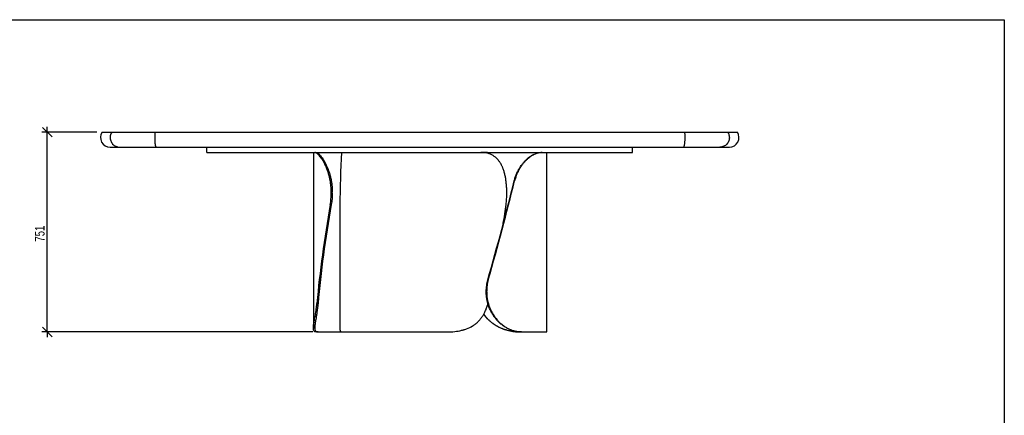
# Model space of a CAD drawing. Header units: millimetres. Extents: x 5 to 292, y 5 to 205.
# Tile 3 of 3: x 107 to 292, y 131 to 205. Entities that reach past the tile are written whole.
import ezdxf

# ---------------------------------------------------------------- set-up
doc = ezdxf.new("R2010")
doc.units = ezdxf.units.MM
doc.layers.add('FORMAT', color=7, linetype='Continuous')
doc.styles.add('SLDTEXTSTYLE1', font='TXT', dxfattribs={"width": 0.75})
doc.dimstyles.new('SLDDIMSTYLE0', dxfattribs={"dimtxt": 1.8, "dimasz": 1.8, "dimexe": 0, "dimexo": 0.0625, "dimgap": 0.45, "dimtad": 1, "dimlfac": 20, "dimrnd": 1e-09, "dimzin": 12, "dimdsep": 46, "dimtxsty": 'SLDTEXTSTYLE1', "dimblk1": 'OBLIQUE', "dimblk2": 'OBLIQUE', "dimsah": 1, "dimcen": 0.09, "dimadec": 0, "dimazin": 3, "dimtfac": 1, "dimtmove": 0, "dimatfit": 0, "dimldrblk": 'OBLIQUE', "dimfxl": 0, "dimfrac": 2, "dimtolj": 1, "dimtzin": 12, "dimarcsym": 0})

# ---------------------------------------------------------------- blocks, each defined once
blk = doc.blocks.new('_Oblique')
at = {"color": 0, "linetype": 'ByBlock', "lineweight": -2}
blk.add_line((-0.5, -0.5), (0.5, 0.5), dxfattribs=at)
blk = doc.blocks.new('_D')
at = {"layer": 'FORMAT', "color": 7}
for p, q in [((121.44, 183.85), (111.13, 183.85)), ((112.13, 183.85), (112.13, 184.85)), ((112.13, 146.3), (112.13, 183.85)), ((162.04, 146.3), (111.13, 146.3)), ((112.13, 146.3), (112.13, 145.3))]:
    blk.add_line(p, q, dxfattribs=at)
at = {"layer": 'FORMAT', "color": 7, "xscale": 1.8, "yscale": 1.8}
for p, rotation in [((112.13, 183.85), 270.0000000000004), ((112.13, 146.3), 90.0000000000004)]:
    blk.add_blockref('_Oblique', p, dxfattribs=dict(at, rotation=rotation))
at = {"layer": 'FORMAT', "color": 7, "insert": (109.81, 163.27), "char_height": 1.8, "attachment_point": 1, "rotation": 90, "style": 'SLDTEXTSTYLE1'}
blk.add_mtext('751', dxfattribs=at)

msp = doc.modelspace()

# ---------------------------------------------------------------- linework, layer by layer
at = {"color": 7, "linetype": 'Continuous', "lineweight": 25}
for p, q in [((122.43684, 183.84683), (124.24131, 183.84683)), ((124.24131, 183.84683), (132.36319, 183.84683)), ((132.36319, 183.84683), (231.90382, 183.84683)), ((231.90382, 183.84683), (240.0257, 183.84683)), ((240.0257, 183.84683), (241.83017, 183.84683)), ((123.93351, 181.04683), (125.70945, 181.04683)), ((125.70945, 181.04683), (132.57774, 181.04683)), ((132.57774, 181.04683), (231.68928, 181.04683)), ((142.13351, 180.04683), (142.13351, 181.04683)), ((142.13351, 180.04683), (174.62688, 180.04683)), ((162.13351, 180.04683), (162.13351, 146.96603)), ((174.62688, 180.04683), (192.64014, 180.04683)), ((192.64014, 180.04683), (222.13351, 180.04683)), ((206.03351, 146.29683), (206.03351, 180.04683)), ((222.13351, 180.04683), (222.13351, 181.04683)), ((231.68928, 181.04683), (238.55756, 181.04683)), ((238.55756, 181.04683), (240.33351, 181.04683)), ((199.97058, 174.70194), (199.88644, 174.70194)), ((165.69676, 172.54683), (165.49773, 172.54683)), ((165.49773, 172.3976), (165.49773, 172.54683)), ((165.49773, 172.3976), (165.69676, 172.3976)), ((165.69676, 172.3976), (165.69676, 172.54683)), ((198.48877, 172.3976), (198.48877, 172.54683)), ((165.5078, 170.24249), (165.30873, 170.24249)), ((167.13351, 170.02225), (167.13351, 146.92677)), ((194.93522, 156.10118), (195.01374, 156.10118)), ((194.71438, 153.94607), (194.63588, 153.94607)), ((194.63588, 153.79683), (194.63588, 153.94607)), ((194.63588, 153.79683), (194.71438, 153.79683)), ((194.71438, 153.79683), (194.71438, 153.94607)), ((162.79684, 151.64172), (163.01018, 151.64172)), ((163.04179, 146.29683), (162.71092, 146.29683)), ((163.04179, 146.29683), (167.44938, 146.29683)), ((167.44975, 146.29683), (186.99573, 146.29683)), ((201.08483, 146.29683), (201.02484, 146.29683)), ((201.26892, 146.29683), (201.18062, 146.29683)), ((201.26892, 146.29683), (206.03351, 146.29683))]:
    msp.add_line(p, q, dxfattribs=at)
at = {"color": 7, "linetype": 'Continuous', "lineweight": 25, "flags": 128}
for points in [[(124.24131, 183.84683), (124.14835, 183.68789), (124.0719, 183.52006), (124.01275, 183.34511), (123.97153, 183.1649), (123.94869, 182.98132), (123.94445, 182.79633), (123.95886, 182.61186), (123.99177, 182.42989), (124.04284, 182.25231), (124.11152, 182.08102), (124.19709, 181.91783), (124.29865, 181.76445), (124.41511, 181.62251), (124.54525, 181.49351), (124.6877, 181.37882), (124.84094, 181.27964), (125.00337, 181.19702), (125.17325, 181.13184), (125.34881, 181.08478), (125.52817, 181.05634), (125.70945, 181.04683)], [(132.36319, 183.84683), (132.34961, 183.68789), (132.33843, 183.52006), (132.32979, 183.34511), (132.32377, 183.1649), (132.32043, 182.98132), (132.31981, 182.79633), (132.32192, 182.61186), (132.32673, 182.42989), (132.33419, 182.25231), (132.34422, 182.08102), (132.35673, 181.91783), (132.37157, 181.76445), (132.38859, 181.62251), (132.40761, 181.49351), (132.42842, 181.37882), (132.45082, 181.27964), (132.47455, 181.19702), (132.49938, 181.13184), (132.52503, 181.08478), (132.55124, 181.05634), (132.57774, 181.04683)], [(231.90382, 183.84683), (231.9174, 183.68789), (231.92858, 183.52006), (231.93722, 183.34511), (231.94324, 183.1649), (231.94658, 182.98132), (231.9472, 182.79633), (231.9451, 182.61186), (231.94029, 182.42989), (231.93282, 182.25231), (231.92279, 182.08102), (231.91028, 181.91783), (231.89544, 181.76445), (231.87842, 181.62251), (231.8594, 181.49351), (231.83859, 181.37882), (231.81619, 181.27964), (231.79246, 181.19702), (231.76763, 181.13184), (231.74198, 181.08478), (231.71577, 181.05634), (231.68928, 181.04683)], [(240.0257, 183.84683), (240.11866, 183.68789), (240.19511, 183.52006), (240.25426, 183.34511), (240.29548, 183.1649), (240.31833, 182.98132), (240.32257, 182.79633), (240.30815, 182.61186), (240.27524, 182.42989), (240.22417, 182.25231), (240.15549, 182.08102), (240.06992, 181.91783), (239.96837, 181.76445), (239.8519, 181.62251), (239.72176, 181.49351), (239.57931, 181.37882), (239.42607, 181.27964), (239.26365, 181.19702), (239.09376, 181.13184), (238.91821, 181.08478), (238.73884, 181.05634), (238.55756, 181.04683)]]:
    msp.add_lwpolyline(points, dxfattribs=at)
at = {"color": 7, "linetype": 'Continuous', "lineweight": 25}
for centre, start, end in [((123.93351, 182.84683), 146.2510114, 270), ((240.33351, 182.84683), 270, 33.7489886)]:
    msp.add_arc(centre, 1.8, start, end, dxfattribs=at)
for centre, major_axis, ratio, start_param, end_param in [((183.63351, 155.04683), (-4.89621, 54.9821), 0.286580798, 1.073419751, 1.269519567), ((189.53351, 155.04683), (15.5509, 54.14974), 0.087075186, 4.756856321, 5.108729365), ((189.53351, 155.04683), (15.79014, 54.98281), 0.087075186, 4.756561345, 5.102836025), ((178.63351, 171.29683), (10.55715, 54.94601), 0.230782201, 1.634280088, 1.980554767), ((178.63351, 171.29683), (10.39719, 54.11349), 0.230782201, 1.634575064, 1.986448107), ((183.63351, 171.29683), (7.73007, 54.96177), 0.265225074, 4.66616775, 4.730503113)]:
    msp.add_ellipse(centre, major_axis=major_axis, ratio=ratio, start_param=start_param, end_param=end_param, dxfattribs=at)
for points, knots in [([(165.49773, 172.54683), (165.49773, 172.80018), (165.48997, 173.05135), (165.45962, 173.54949), (165.43703, 173.79646), (165.37748, 174.28622), (165.34053, 174.52902), (165.28556, 174.82983), (165.27412, 174.88986), (165.25038, 175.00964), (165.23806, 175.06944), (165.20002, 175.2474), (165.17314, 175.36447), (165.08826, 175.71106), (165.026, 175.93596), (164.8914, 176.37365), (164.81905, 176.58642), (164.70381, 176.89634), (164.66428, 176.9981), (164.6034, 177.14839), (164.58282, 177.19814), (164.54125, 177.29661), (164.5203, 177.34523), (164.41485, 177.58523), (164.32813, 177.76745), (164.15167, 178.11286), (164.06191, 178.27606), (163.8809, 178.58347), (163.78963, 178.72767), (163.67556, 178.89577), (163.6528, 178.92871), (163.60756, 178.99299), (163.58506, 179.02437), (163.51795, 179.11629), (163.47372, 179.17459), (163.34284, 179.34077), (163.25797, 179.43995), (163.09424, 179.61592), (163.01537, 179.6927), (162.90249, 179.79127), (162.86569, 179.82139), (162.79476, 179.87561), (162.76054, 179.89977), (162.66168, 179.96378), (162.60084, 179.99514), (162.48968, 180.03667), (162.43936, 180.04683), (162.3945, 180.04683)], [0, 0, 0, 0, 0.0625, 0.0625, 0.125, 0.125, 0.1875, 0.1875, 0.203125, 0.203125, 0.21875, 0.21875, 0.25, 0.25, 0.3125, 0.3125, 0.375, 0.375, 0.40625, 0.40625, 0.421875, 0.421875, 0.4375, 0.4375, 0.5, 0.5, 0.5625, 0.5625, 0.625, 0.625, 0.640625, 0.640625, 0.65625, 0.65625, 0.6875, 0.6875, 0.75, 0.75, 0.8125, 0.8125, 0.84375, 0.84375, 0.875, 0.875, 0.9375, 0.9375, 1, 1, 1, 1]), ([(162.61839, 180.04683), (162.66131, 180.04683), (162.70974, 180.03675), (162.81712, 179.99565), (162.87608, 179.96463), (163.00406, 179.88044), (163.07308, 179.82727), (163.16537, 179.74585), (163.18413, 179.72882), (163.22224, 179.69322), (163.24159, 179.67465), (163.30016, 179.61696), (163.34, 179.57575), (163.46167, 179.44387), (163.54564, 179.34498), (163.71791, 179.12491), (163.80622, 179.00374), (163.94089, 178.80465), (163.98615, 178.73539), (164.05445, 178.62704), (164.07733, 178.59012), (164.12298, 178.51509), (164.14576, 178.477), (164.25935, 178.28369), (164.34922, 178.11992), (164.52543, 177.77444), (164.61178, 177.59273), (164.73748, 177.3066), (164.77874, 177.20896), (164.83952, 177.05904), (164.8596, 177.0085), (164.89934, 176.90624), (164.91902, 176.85451), (165.01581, 176.59444), (165.08854, 176.38064), (165.22358, 175.9419), (165.28589, 175.71696), (165.39897, 175.25594), (165.44974, 175.01987), (165.50517, 174.7176), (165.51585, 174.65683), (165.53627, 174.53521), (165.54603, 174.47428), (165.57396, 174.29113), (165.59078, 174.16857), (165.63577, 173.79947), (165.65849, 173.55155), (165.68899, 173.052), (165.69676, 172.80037), (165.69676, 172.54683)], [0, 0, 0, 0, 0.0625, 0.0625, 0.125, 0.125, 0.1875, 0.1875, 0.203125, 0.203125, 0.21875, 0.21875, 0.25, 0.25, 0.3125, 0.3125, 0.375, 0.375, 0.40625, 0.40625, 0.421875, 0.421875, 0.4375, 0.4375, 0.5, 0.5, 0.5625, 0.5625, 0.59375, 0.59375, 0.609375, 0.609375, 0.625, 0.625, 0.6875, 0.6875, 0.75, 0.75, 0.8125, 0.8125, 0.828125, 0.828125, 0.84375, 0.84375, 0.875, 0.875, 0.9375, 0.9375, 1, 1, 1, 1]), ([(198.48877, 172.54683), (198.48877, 172.80018), (198.48321, 173.05135), (198.46121, 173.54949), (198.44477, 173.79646), (198.4006, 174.28622), (198.37288, 174.52902), (198.33054, 174.82983), (198.32168, 174.88986), (198.30318, 175.00964), (198.29352, 175.06944), (198.26348, 175.2474), (198.24201, 175.36447), (198.17311, 175.71106), (198.12122, 175.93596), (198.00455, 176.37365), (197.93977, 176.58642), (197.83177, 176.89634), (197.79396, 176.9981), (197.73434, 177.14839), (197.71396, 177.19814), (197.6723, 177.29661), (197.65106, 177.34523), (197.54281, 177.58523), (197.44961, 177.76745), (197.24897, 178.11286), (197.14153, 178.27606), (196.911, 178.58347), (196.78792, 178.72767), (196.62313, 178.89577), (196.58969, 178.92871), (196.5221, 178.99299), (196.48791, 179.02437), (196.38412, 179.11629), (196.31333, 179.17459), (196.09603, 179.34077), (195.94462, 179.43995), (195.62805, 179.61592), (195.46289, 179.6927), (195.20419, 179.79127), (195.11595, 179.82139), (194.9375, 179.87561), (194.84712, 179.89977), (194.5725, 179.96378), (194.3848, 179.99514), (194.00006, 180.03667), (193.80301, 180.04683), (193.6012, 180.04683)], [0, 0, 0, 0, 0.0625, 0.0625, 0.125, 0.125, 0.1875, 0.1875, 0.203125, 0.203125, 0.21875, 0.21875, 0.25, 0.25, 0.3125, 0.3125, 0.375, 0.375, 0.40625, 0.40625, 0.421875, 0.421875, 0.4375, 0.4375, 0.5, 0.5, 0.5625, 0.5625, 0.625, 0.625, 0.640625, 0.640625, 0.65625, 0.65625, 0.6875, 0.6875, 0.75, 0.75, 0.8125, 0.8125, 0.84375, 0.84375, 0.875, 0.875, 0.9375, 0.9375, 1, 1, 1, 1]), ([(194.15674, 180.01865), (194.16245, 180.01934), (194.38938, 180.04679), (194.6142, 180.04681), (194.83336, 180.04683)], [0, 0, 0, 0, 0.025175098, 1, 1, 1, 1]), ([(194.87395, 180.04683), (194.67617, 180.04593), (194.44622, 180.04489), (194.21388, 180.01856), (194.18137, 180.01488)], [0, 0, 0, 0, 0.86010243, 1, 1, 1, 1]), ([(199.88644, 174.70194), (199.94314, 174.93044), (200.00805, 175.15317), (200.15303, 175.58749), (200.23311, 175.79908), (200.40748, 176.21119), (200.50178, 176.41171), (200.6281, 176.65532), (200.65379, 176.70369), (200.70599, 176.79972), (200.73251, 176.84737), (200.81282, 176.98841), (200.86752, 177.08021), (201.03481, 177.34905), (201.15057, 177.51958), (201.38907, 177.84389), (201.51181, 177.99767), (201.70012, 178.21606), (201.76359, 178.28681), (201.85972, 178.38988), (201.89196, 178.42377), (201.95644, 178.49024), (201.9887, 178.52284), (202.15, 178.68273), (202.27912, 178.80071), (202.66475, 179.12729), (202.91949, 179.30861), (203.29111, 179.5331), (203.41162, 179.59902), (203.64529, 179.7152), (203.75849, 179.76547), (204.08651, 179.89564), (204.2898, 179.95495), (204.52267, 180.00228), (204.56818, 180.0104), (204.65703, 180.0241), (204.70031, 180.02967), (204.82638, 180.04282), (204.90553, 180.04683), (204.97976, 180.04683)], [0, 0, 0, 0, 0.0625, 0.0625, 0.125, 0.125, 0.1875, 0.1875, 0.203125, 0.203125, 0.21875, 0.21875, 0.25, 0.25, 0.3125, 0.3125, 0.375, 0.375, 0.40625, 0.40625, 0.421875, 0.421875, 0.4375, 0.4375, 0.5, 0.5, 0.625, 0.625, 0.6875, 0.6875, 0.75, 0.75, 0.875, 0.875, 0.90625, 0.90625, 0.9375, 0.9375, 1, 1, 1, 1]), ([(205.11026, 180.04683), (204.95381, 180.04683), (204.77954, 180.03018), (204.39764, 179.95346), (204.18999, 179.89345), (203.855, 179.76136), (203.73942, 179.71029), (203.5902, 179.63637), (203.56012, 179.62108), (203.49949, 179.58944), (203.46891, 179.57309), (203.37676, 179.52255), (203.31485, 179.48694), (203.0032, 179.29895), (202.74714, 179.11694), (202.35944, 178.78884), (202.22961, 178.67027), (202.06737, 178.50946), (202.03489, 178.47663), (201.97027, 178.41001), (201.93812, 178.3762), (201.84215, 178.27328), (201.77881, 178.20267), (201.59099, 177.98481), (201.46868, 177.83155), (201.23117, 177.50866), (201.11597, 177.33903), (200.94958, 177.07183), (200.89518, 176.98063), (200.81534, 176.84056), (200.78902, 176.79332), (200.73699, 176.69774), (200.71125, 176.64934), (200.58485, 176.4059), (200.49059, 176.20567), (200.31641, 175.7945), (200.23648, 175.58356), (200.09184, 175.1509), (200.02712, 174.9292), (199.97058, 174.70194)], [0, 0, 0, 0, 0.125, 0.125, 0.25, 0.25, 0.3125, 0.3125, 0.328125, 0.328125, 0.34375, 0.34375, 0.375, 0.375, 0.5, 0.5, 0.5625, 0.5625, 0.578125, 0.578125, 0.59375, 0.59375, 0.625, 0.625, 0.6875, 0.6875, 0.75, 0.75, 0.78125, 0.78125, 0.796875, 0.796875, 0.8125, 0.8125, 0.875, 0.875, 0.9375, 0.9375, 1, 1, 1, 1]), ([(165.30873, 170.24249), (165.37093, 170.59394), (165.41807, 170.94931), (165.48147, 171.66768), (165.49773, 172.03068), (165.49773, 172.3976)], [0, 0, 0, 0, 0.5, 0.5, 1, 1, 1, 1]), ([(165.69676, 172.3976), (165.69676, 172.03068), (165.6805, 171.66768), (165.61711, 170.94931), (165.56997, 170.59394), (165.5078, 170.24249)], [0, 0, 0, 0, 0.5, 0.5, 1, 1, 1, 1]), ([(198.34837, 170.24249), (198.39608, 170.59394), (198.43082, 170.94931), (198.47717, 171.66768), (198.48877, 172.03068), (198.48877, 172.3976)], [0, 0, 0, 0, 0.5, 0.5, 1, 1, 1, 1]), ([(194.63588, 153.94607), (194.63588, 154.31299), (194.66133, 154.67598), (194.76127, 155.39435), (194.83577, 155.74973), (194.93522, 156.10118)], [0, 0, 0, 0, 0.5, 0.5, 1, 1, 1, 1]), ([(195.01374, 156.10118), (194.91427, 155.74973), (194.83977, 155.39435), (194.73983, 154.67598), (194.71438, 154.31299), (194.71438, 153.94607)], [0, 0, 0, 0, 0.5, 0.5, 1, 1, 1, 1]), ([(201.18062, 146.29683), (201.00397, 146.29683), (200.82439, 146.30692), (200.45981, 146.34802), (200.2748, 146.37904), (199.89975, 146.46323), (199.70972, 146.5164), (199.46932, 146.59781), (199.4211, 146.61485), (199.32438, 146.65045), (199.27589, 146.66902), (199.1309, 146.72671), (199.03459, 146.76792), (198.74691, 146.89979), (198.55675, 146.99869), (198.18058, 147.21875), (197.99458, 147.33992), (197.71949, 147.53902), (197.62845, 147.60828), (197.493, 147.71663), (197.44796, 147.75355), (197.35867, 147.82857), (197.31442, 147.86666), (197.09521, 148.05997), (196.92632, 148.22375), (196.60202, 148.56923), (196.44662, 148.75094), (196.22432, 149.03707), (196.15202, 149.13471), (196.04639, 149.28462), (196.01165, 149.33517), (195.94313, 149.43742), (195.90934, 149.48915), (195.74379, 149.74922), (195.62139, 149.96302), (195.39662, 150.40176), (195.29425, 150.6267), (195.11005, 151.08772), (195.02822, 151.3238), (194.93941, 151.62607), (194.92234, 151.68683), (194.88973, 151.80846), (194.87417, 151.86939), (194.82971, 152.05253), (194.80303, 152.1751), (194.73178, 152.54419), (194.69601, 152.79211), (194.64806, 153.29166), (194.63588, 153.54329), (194.63588, 153.79683)], [0, 0, 0, 0, 0.0625, 0.0625, 0.125, 0.125, 0.1875, 0.1875, 0.203125, 0.203125, 0.21875, 0.21875, 0.25, 0.25, 0.3125, 0.3125, 0.375, 0.375, 0.40625, 0.40625, 0.421875, 0.421875, 0.4375, 0.4375, 0.5, 0.5, 0.5625, 0.5625, 0.59375, 0.59375, 0.609375, 0.609375, 0.625, 0.625, 0.6875, 0.6875, 0.75, 0.75, 0.8125, 0.8125, 0.828125, 0.828125, 0.84375, 0.84375, 0.875, 0.875, 0.9375, 0.9375, 1, 1, 1, 1]), ([(194.71438, 153.79683), (194.71438, 153.54349), (194.72654, 153.29232), (194.77427, 152.79417), (194.80984, 152.5472), (194.90411, 152.05744), (194.96281, 151.81465), (195.05083, 151.51384), (195.06917, 151.45381), (195.10733, 151.33402), (195.12717, 151.27423), (195.18855, 151.09627), (195.23208, 150.9792), (195.37023, 150.63261), (195.47242, 150.4077), (195.69621, 149.97002), (195.81781, 149.75724), (196.01455, 149.44732), (196.08253, 149.34556), (196.1881, 149.19528), (196.22393, 149.14552), (196.29661, 149.04705), (196.33339, 148.99844), (196.51942, 148.75844), (196.67504, 148.57622), (196.99869, 148.2308), (197.16674, 148.0676), (197.51443, 147.7602), (197.69408, 147.61599), (197.92558, 147.44789), (197.97212, 147.41496), (198.06535, 147.35068), (198.11209, 147.31929), (198.25263, 147.22738), (198.34676, 147.16908), (198.63029, 147.0029), (198.82081, 146.90371), (199.2039, 146.72775), (199.39647, 146.65097), (199.68626, 146.5524), (199.78321, 146.52227), (199.9754, 146.46806), (200.07084, 146.44389), (200.35513, 146.37989), (200.54196, 146.34852), (200.90984, 146.30699), (201.09091, 146.29683), (201.26892, 146.29683)], [0, 0, 0, 0, 0.0625, 0.0625, 0.125, 0.125, 0.1875, 0.1875, 0.203125, 0.203125, 0.21875, 0.21875, 0.25, 0.25, 0.3125, 0.3125, 0.375, 0.375, 0.40625, 0.40625, 0.421875, 0.421875, 0.4375, 0.4375, 0.5, 0.5, 0.5625, 0.5625, 0.625, 0.625, 0.640625, 0.640625, 0.65625, 0.65625, 0.6875, 0.6875, 0.75, 0.75, 0.8125, 0.8125, 0.84375, 0.84375, 0.875, 0.875, 0.9375, 0.9375, 1, 1, 1, 1]), ([(162.71092, 146.29683), (162.58653, 146.29683), (162.48303, 146.31349), (162.31611, 146.39021), (162.25271, 146.45021), (162.18677, 146.5823), (162.16965, 146.63337), (162.15426, 146.7073), (162.15148, 146.72259), (162.14652, 146.75422), (162.14433, 146.77058), (162.1387, 146.82112), (162.13615, 146.85673), (162.12922, 147.04472), (162.14217, 147.22673), (162.18371, 147.55482), (162.20124, 147.67339), (162.22713, 147.8342), (162.23251, 147.86704), (162.2436, 147.93366), (162.24931, 147.96747), (162.26689, 148.07039), (162.27922, 148.141), (162.31774, 148.35885), (162.34544, 148.51211), (162.40338, 148.835), (162.43361, 149.00464), (162.47974, 149.27184), (162.49524, 149.36303), (162.51856, 149.5031), (162.52634, 149.55034), (162.54189, 149.64592), (162.54967, 149.69432), (162.5883, 149.93777), (162.61841, 150.13799), (162.67572, 150.54916), (162.70293, 150.76011), (162.75324, 151.19276), (162.77635, 151.41447), (162.79684, 151.64172)], [0, 0, 0, 0, 0.125, 0.125, 0.25, 0.25, 0.3125, 0.3125, 0.328125, 0.328125, 0.34375, 0.34375, 0.375, 0.375, 0.5, 0.5, 0.5625, 0.5625, 0.578125, 0.578125, 0.59375, 0.59375, 0.625, 0.625, 0.6875, 0.6875, 0.75, 0.75, 0.78125, 0.78125, 0.796875, 0.796875, 0.8125, 0.8125, 0.875, 0.875, 0.9375, 0.9375, 1, 1, 1, 1]), ([(163.01018, 151.64172), (162.98995, 151.41322), (162.96715, 151.19049), (162.91759, 150.75617), (162.89084, 150.54459), (162.83464, 150.13248), (162.80518, 149.93196), (162.76753, 149.68834), (162.75996, 149.63997), (162.74476, 149.54394), (162.73714, 149.4963), (162.71434, 149.35525), (162.6992, 149.26346), (162.65429, 148.99461), (162.625, 148.82409), (162.56927, 148.49978), (162.54283, 148.346), (162.50651, 148.1276), (162.49496, 148.05685), (162.47863, 147.95378), (162.47335, 147.91989), (162.46318, 147.85342), (162.4583, 147.82083), (162.43491, 147.66094), (162.4195, 147.54295), (162.38485, 147.21638), (162.37716, 147.03506), (162.39497, 146.81056), (162.40573, 146.74464), (162.43712, 146.62846), (162.45775, 146.57819), (162.53487, 146.44803), (162.60655, 146.38871), (162.72286, 146.34139), (162.74746, 146.33327), (162.79937, 146.31957), (162.82665, 146.31399), (162.91227, 146.30085), (162.97446, 146.29683), (163.04179, 146.29683)], [0, 0, 0, 0, 0.0625, 0.0625, 0.125, 0.125, 0.1875, 0.1875, 0.203125, 0.203125, 0.21875, 0.21875, 0.25, 0.25, 0.3125, 0.3125, 0.375, 0.375, 0.40625, 0.40625, 0.421875, 0.421875, 0.4375, 0.4375, 0.5, 0.5, 0.625, 0.625, 0.6875, 0.6875, 0.75, 0.75, 0.875, 0.875, 0.90625, 0.90625, 0.9375, 0.9375, 1, 1, 1, 1]), ([(186.99573, 146.29683), (187.46013, 146.29683), (187.916, 146.31349), (188.81005, 146.39021), (189.24825, 146.45021), (189.89148, 146.5823), (190.10354, 146.63337), (190.36557, 146.7073), (190.41782, 146.72259), (190.52202, 146.75422), (190.57402, 146.77058), (190.72905, 146.82112), (190.83103, 146.85673), (191.33411, 147.04472), (191.71477, 147.22673), (192.25272, 147.55482), (192.42651, 147.67339), (192.63672, 147.8342), (192.67846, 147.86704), (192.76081, 147.93366), (192.80146, 147.96747), (192.92183, 148.07039), (192.99999, 148.141), (193.22837, 148.35885), (193.3725, 148.51211), (193.64511, 148.835), (193.77361, 149.00464), (193.9549, 149.27184), (194.01341, 149.36303), (194.09834, 149.5031), (194.12617, 149.55034), (194.18088, 149.64592), (194.20779, 149.69432), (194.33921, 149.93777), (194.43494, 150.13799), (194.6089, 150.54916), (194.68713, 150.76011), (194.82681, 151.19276), (194.88828, 151.41447), (194.94144, 151.64172)], [0, 0, 0, 0, 0.125, 0.125, 0.25, 0.25, 0.3125, 0.3125, 0.328125, 0.328125, 0.34375, 0.34375, 0.375, 0.375, 0.5, 0.5, 0.5625, 0.5625, 0.578125, 0.578125, 0.59375, 0.59375, 0.625, 0.625, 0.6875, 0.6875, 0.75, 0.75, 0.78125, 0.78125, 0.796875, 0.796875, 0.8125, 0.8125, 0.875, 0.875, 0.9375, 0.9375, 1, 1, 1, 1]), ([(201.02484, 146.29683), (200.83967, 146.29969), (200.46857, 146.30541), (199.88204, 146.35642), (199.27817, 146.44493), (198.66025, 146.57891), (198.06262, 146.75443), (197.49101, 146.96939), (196.95087, 147.2171), (196.41922, 147.50941), (195.90181, 147.84808), (195.40506, 148.23563), (194.93602, 148.67076), (194.51322, 149.12649), (194.27043, 149.45567), (194.15676, 149.6098)], [0, 0, 0, 0, 0.08463628, 0.1696238, 0.254643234, 0.339459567, 0.423951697, 0.496727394, 0.569744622, 0.642722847, 0.715445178, 0.788551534, 0.861971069, 0.935375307, 1, 1, 1, 1]), ([(194.1757, 149.64034), (194.19601, 149.60947), (194.32337, 149.41591), (194.59435, 149.08834), (194.9848, 148.66222), (195.40544, 148.27313), (195.84888, 147.91901), (196.31256, 147.60318), (196.79129, 147.32421), (197.27841, 147.08263), (197.78327, 146.87198), (198.30192, 146.69497), (198.83063, 146.55143), (199.35165, 146.44297), (199.86086, 146.36634), (200.31798, 146.32239), (200.72598, 146.30031), (200.96521, 146.29799), (201.08483, 146.29683)], [0, 0, 0, 0, 0.012266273, 0.076923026, 0.14180721, 0.206701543, 0.271372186, 0.336715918, 0.402255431, 0.467821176, 0.533200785, 0.604260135, 0.675542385, 0.74695358, 0.81833471, 0.889477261, 0.944737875, 1, 1, 1, 1]), ([(167.13371, 146.92677), (167.13364, 146.92481), (167.13061, 146.83633), (167.14185, 146.70243), (167.16975, 146.53893), (167.21637, 146.42675), (167.27637, 146.35151), (167.35234, 146.30527), (167.41728, 146.29965), (167.44975, 146.29683)], [0, 0, 0, 0, 0.004183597, 0.189000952, 0.373825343, 0.528911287, 0.684003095, 0.841997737, 1, 1, 1, 1])]:
    msp.add_open_spline(points, degree=3, knots=knots, dxfattribs=at)
at = {"layer": 'FORMAT', "color": 251, "true_color": 0x484848}
for p, q in [((5, 205), (292, 205)), ((292, 205), (292, 5))]:
    msp.add_line(p, q, dxfattribs=at)

# ---------------------------------------------------------------- dimensions: what is measured, and where the dimension line sits
at = {"layer": 'FORMAT', "color": 7}
dim = msp.add_linear_dim(base=(112.13351, 183.84683), p1=(163.04179, 146.29683), p2=(122.43684, 183.84683), angle=90, dimstyle='SLDDIMSTYLE0', dxfattribs=at)
dim.commit()
dim.dimension.update_dxf_attribs({"geometry": '_D', "text_midpoint": (112.13351, 165.26049), "dimtype": 160})

doc.saveas('drawing.dxf')
